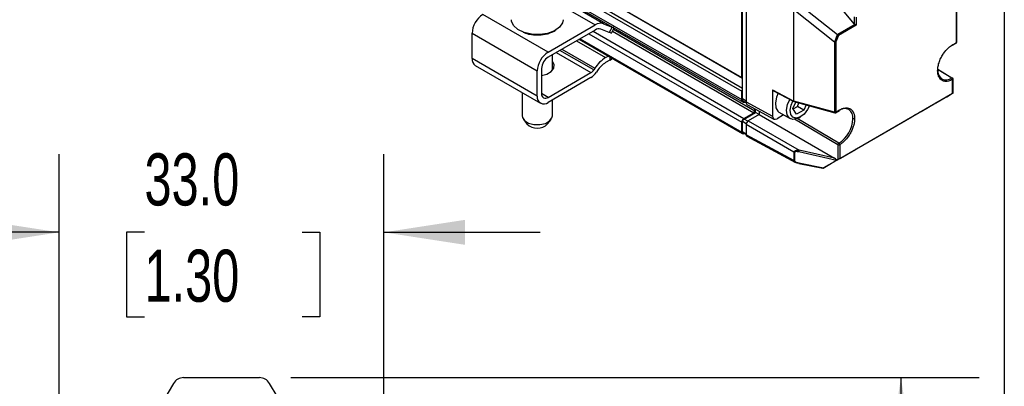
# Model space of a CAD drawing. Header units: millimetres. Extents: x 16 to 683, y 16 to 524.
# Tile 10 of 11: x 583 to 683, y 288 to 325. Entities that reach past the tile are written whole.
import ezdxf

# ---------------------------------------------------------------- set-up
doc = ezdxf.new("R2010")
doc.units = ezdxf.units.MM
doc.header["$LTSCALE"] = 2.5
doc.layers.add('DIMENSIONS', color=140, linetype='Continuous', lineweight=25)
doc.layers.add('TEXT', color=140, linetype='Continuous', lineweight=25)
doc.styles.add('SLDTEXTSTYLE0', font='TXT', dxfattribs={"width": 0.7})
doc.dimstyles.new('SLDDIMSTYLE2', dxfattribs={"dimtxt": 5.39502, "dimasz": 8.255, "dimexe": 0, "dimexo": 0.0625, "dimgap": 1.348755, "dimtad": 0, "dimtih": 1, "dimtoh": 1, "dimrnd": 1e-09, "dimzin": 4, "dimdsep": 46, "dimtxsty": 'SLDTEXTSTYLE0', "dimsah": 1, "dimcen": 0.09, "dimadec": 0, "dimazin": 1, "dimtfac": 1, "dimtmove": 0, "dimatfit": 0, "dimfxl": 0, "dimfrac": 2, "dimtolj": 1, "dimtzin": 12, "dimarcsym": 0})
doc.dimstyles.new('SLDDIMSTYLE3', dxfattribs={"dimtxt": 5.39502, "dimasz": 8.255, "dimexe": 0, "dimexo": 0.0625, "dimgap": 1.348755, "dimtad": 0, "dimtih": 1, "dimtoh": 1, "dimrnd": 1e-09, "dimzin": 4, "dimdsep": 46, "dimtxsty": 'SLDTEXTSTYLE0', "dimsah": 1, "dimcen": 0.09, "dimadec": 0, "dimazin": 1, "dimtfac": 1, "dimtofl": 0, "dimtmove": 0, "dimatfit": 3, "dimfxl": 0, "dimfrac": 2, "dimtolj": 1, "dimtzin": 12, "dimarcsym": 0})

# ---------------------------------------------------------------- blocks, each defined once
blk = doc.blocks.new('_D_8')
at = {"layer": 'DIMENSIONS'}
for p, q in [((610.09, 288.67), (680.06, 288.67)), ((672.12, 288.67), (672.12, 268.58)), ((664.11, 258.8), (662.3, 258.8)), ((662.3, 258.8), (662.3, 250.23)), ((680.14, 258.8), (681.95, 258.8)), ((681.95, 258.8), (681.95, 250.23)), ((662.3, 250.23), (664.11, 250.23)), ((681.95, 250.23), (680.14, 250.23)), ((672.12, 228.72), (672.12, 249.02)), ((636.2, 228.72), (680.06, 228.72))]:
    blk.add_line(p, q, dxfattribs=at)
for points in [[(672.12, 288.67), (670.85, 280.42), (673.39, 280.42)], [(672.12, 228.72), (673.39, 236.98), (670.85, 236.98)]]:
    blk.add_solid(points, dxfattribs=at)
at = {"layer": 'DIMENSIONS', "char_height": 5.292, "attachment_point": 1, "style": 'SLDTEXTSTYLE0'}
for s, insert in [('60.0', (664.11, 266.83)), ('2.36', (664.11, 257.05))]:
    blk.add_mtext(s, dxfattribs=dict(at, insert=insert))
blk = doc.blocks.new('_D_9')
at = {"layer": 'DIMENSIONS'}
for p, q in [((586.56, 265.2), (586.56, 311.36)), ((619.56, 265.2), (619.56, 311.36)), ((586.56, 303.43), (570.68, 303.43)), ((595.23, 303.43), (593.42, 303.43)), ((593.42, 303.43), (593.42, 294.85)), ((611.26, 303.43), (613.07, 303.43)), ((613.07, 303.43), (613.07, 294.85)), ((619.56, 303.43), (635.44, 303.43)), ((593.42, 294.85), (595.23, 294.85)), ((613.07, 294.85), (611.26, 294.85))]:
    blk.add_line(p, q, dxfattribs=at)
for points in [[(586.56, 303.43), (578.3, 304.7), (578.3, 302.16)], [(619.56, 303.43), (627.82, 302.16), (627.82, 304.7)]]:
    blk.add_solid(points, dxfattribs=at)
at = {"layer": 'DIMENSIONS', "char_height": 5.292, "attachment_point": 1, "style": 'SLDTEXTSTYLE0'}
for s, insert in [('33.0', (595.23, 311.45)), ('1.30', (595.23, 301.67))]:
    blk.add_mtext(s, dxfattribs=dict(at, insert=insert))

msp = doc.modelspace()

# ---------------------------------------------------------------- linework, layer by layer
for p, q in [((381.938, 477.318), (655.942, 319.139)), ((382.093, 477.228), (656.008, 319.1)), ((381.938, 475.94), (655.942, 317.761)), ((382.093, 476.208), (656.008, 318.08)), ((677.756, 322.706), (677.756, 329.838)), ((677.793, 322.757), (677.793, 329.908)), ((656.382, 328.91), (656.382, 316.67)), ((637.683, 327.46), (655.942, 316.919)), ((667.396, 324.583), (664.911, 327.548)), ((637.78, 327.192), (656.072, 316.633)), ((641.885, 324.62), (637.78, 326.99)), ((637.78, 326.364), (641.032, 324.487)), ((655.942, 319.139), (655.942, 327.1)), ((656.008, 319.1), (656.008, 327.215)), ((661.509, 326.8), (665.677, 323.516)), ((636.26, 321.732), (629.631, 325.559)), ((661.216, 326.052), (665.362, 322.785)), ((661.216, 316.762), (661.216, 326.052)), ((667.396, 324.583), (667.396, 325.328)), ((667.571, 325.294), (667.571, 324.468)), ((636.26, 321.732), (641.032, 324.487)), ((641.885, 324.62), (642.762, 324.277)), ((642.762, 324.277), (642.478, 323.722)), ((667.449, 324.538), (665.677, 323.516)), ((667.571, 324.468), (665.767, 323.426)), ((628.526, 323.645), (635.155, 319.818)), ((628.526, 321.093), (628.526, 323.645)), ((641.032, 323.976), (636.26, 321.221)), ((640.385, 323.603), (655.942, 314.622)), ((640.827, 323.858), (656.163, 315.005)), ((642.478, 323.722), (641.6, 324.065)), ((642.707, 323.662), (642.978, 324.191)), ((642.809, 323.862), (657.157, 315.579)), ((642.91, 324.059), (657.268, 315.77)), ((665.386, 322.773), (665.677, 323.516)), ((665.767, 323.426), (665.508, 322.767)), ((639.144, 322.886), (642.106, 321.177)), ((639.41, 323.04), (656.007, 313.458)), ((639.501, 323.092), (655.942, 313.601)), ((665.362, 322.785), (665.362, 315.622)), ((665.508, 322.767), (665.508, 315.636)), ((677.352, 322.43), (677.73, 322.649)), ((677.378, 322.488), (677.756, 322.706)), ((636.687, 319.877), (636.687, 321.468)), ((637.077, 321.693), (640.613, 319.651)), ((640.889, 319.922), (637.449, 321.908)), ((637.653, 322.025), (641.002, 320.092)), ((642.106, 321.177), (642.371, 321.33)), ((635.155, 317.266), (628.526, 321.093)), ((628.85, 320.378), (635.479, 316.551)), ((636.816, 320.073), (636.687, 320.268)), ((642.536, 320.915), (642.106, 320.666)), ((642.536, 321.235), (642.536, 320.915)), ((635.155, 317.266), (635.155, 319.818)), ((635.597, 320.073), (635.597, 317.521)), ((636.26, 317.139), (640.613, 319.651)), ((641.002, 320.092), (640.889, 319.922)), ((641.278, 319.853), (641.165, 319.683)), ((675.867, 320.008), (677.293, 319.111)), ((675.919, 319.969), (677.288, 319.109)), ((640.613, 319.141), (636.26, 316.628)), ((656.008, 319.1), (655.942, 319.139)), ((656.008, 317.876), (656.008, 319.1)), ((677.374, 317.552), (677.374, 318.957)), ((677.411, 317.574), (677.411, 319.009)), ((633.624, 317.622), (633.624, 315.244)), ((636.26, 317.139), (635.597, 317.521)), ((655.942, 317.761), (656.008, 317.876)), ((655.942, 316.919), (655.942, 317.761)), ((656.008, 316.982), (656.008, 317.876)), ((659.08, 317.89), (661.216, 316.762)), ((659.08, 317.89), (659.08, 315.219)), ((659.107, 317.832), (661.24, 316.706)), ((665.891, 310.923), (677.374, 317.552)), ((676.773, 317.205), (677.251, 317.481)), ((677.258, 317.485), (677.376, 317.553)), ((636.687, 315.244), (636.687, 316.874)), ((656.382, 316.767), (656.008, 316.982)), ((656.118, 316.739), (656.408, 316.572)), ((656.382, 316.67), (659.08, 315.219)), ((656.517, 316.381), (659.215, 314.93)), ((661.146, 316.009), (661.419, 316.656)), ((665.362, 315.622), (661.216, 316.762)), ((661.246, 316.704), (665.387, 315.566)), ((661.597, 316.205), (661.749, 316.566)), ((662.488, 316.363), (662.26, 315.822)), ((674.16, 315.697), (675.677, 316.572)), ((675.698, 316.585), (675.698, 316.585)), ((675.702, 316.587), (675.763, 316.622)), ((675.702, 316.587), (675.702, 316.587)), ((675.763, 316.622), (675.763, 316.622)), ((675.788, 316.636), (676.628, 317.122)), ((656.163, 315.005), (657.157, 315.579)), ((656.178, 314.937), (657.35, 315.613)), ((657.71, 315.385), (656.605, 314.747)), ((657.268, 315.77), (657.268, 315.977)), ((657.35, 315.613), (657.35, 315.933)), ((657.71, 315.405), (657.35, 315.613)), ((657.71, 315.739), (657.71, 315.385)), ((657.71, 315.385), (665.378, 310.958)), ((660.197, 315.354), (659.522, 314.964)), ((659.709, 315.636), (660.858, 314.973)), ((661.496, 315.424), (661.146, 316.009)), ((661.163, 315.979), (661.597, 316.205)), ((662.26, 315.822), (661.496, 315.424)), ((662.26, 315.822), (661.597, 316.205)), ((665.482, 315.578), (665.861, 315.797)), ((665.508, 315.636), (665.887, 315.854)), ((673.894, 315.543), (673.505, 315.319)), ((633.757, 314.884), (634.1, 314.442)), ((636.211, 314.442), (636.553, 314.884)), ((655.942, 313.601), (655.942, 314.622)), ((656.024, 313.649), (656.024, 314.669)), ((656.396, 314.455), (656.024, 314.669)), ((656.561, 314.717), (656.178, 314.937)), ((661.247, 311.557), (656.384, 314.365)), ((656.384, 314.365), (656.384, 313.344)), ((656.605, 314.747), (661.768, 311.766)), ((665.715, 312.327), (661.29, 314.929)), ((665.804, 312.48), (661.564, 314.978)), ((661.733, 315.06), (661.91, 315.162)), ((667.609, 311.915), (673.239, 315.165)), ((656.384, 313.441), (656.024, 313.649)), ((656.069, 313.548), (656.384, 313.367)), ((656.181, 313.484), (656.163, 313.474)), ((661.247, 310.729), (656.384, 313.344)), ((656.451, 313.199), (661.409, 310.534)), ((665.715, 312.327), (665.715, 310.822)), ((665.891, 312.328), (665.891, 310.923)), ((661.247, 311.557), (661.247, 310.729)), ((661.291, 311.541), (661.291, 310.713)), ((665.568, 310.737), (661.724, 311.598)), ((665.378, 310.958), (661.768, 311.766)), ((665.981, 310.975), (667.498, 311.851)), ((667.519, 311.863), (667.519, 311.863)), ((667.523, 311.865), (667.584, 311.901)), ((667.523, 311.865), (667.523, 311.865)), ((667.584, 311.901), (667.584, 311.901)), ((661.724, 310.475), (664.254, 309.978)), ((661.743, 310.42), (664.188, 309.94)), ((664.22, 309.959), (665.061, 310.444)), ((665.568, 310.737), (664.254, 309.978)), ((665.715, 310.822), (665.327, 310.597)), ((665.593, 310.751), (665.715, 310.822)), ((599.213, 288.672), (606.911, 288.672)), ((598.185, 288.09), (594.562, 282.057)), ((611.562, 282.057), (607.939, 288.09))]:
    msp.add_line(p, q)
at = {"flags": 128}
for points in [[(634.583, 323.544), (633.819, 323.719), (633.186, 324.021), (632.746, 324.421), (632.542, 324.88), (632.53, 325.023)], [(637.78, 325.023), (637.717, 324.692), (637.415, 324.251), (636.891, 323.886), (636.198, 323.632), (635.402, 323.514), (634.583, 323.544)], [(642.929, 324.219), (642.877, 324.235), (642.762, 324.277)], [(642.707, 323.662), (642.705, 323.66), (642.67, 323.659), (642.593, 323.68), (642.478, 323.722)], [(677.378, 322.488), (677.376, 322.469), (677.371, 322.453), (677.363, 322.44), (677.352, 322.431), (677.339, 322.426), (677.325, 322.425), (677.308, 322.428), (677.302, 322.43)], [(635.597, 319.369), (636.127, 319.509), (636.573, 319.767), (636.828, 320.101), (636.858, 320.465), (636.687, 320.778)], [(642.536, 320.915), (642.691, 321.024), (642.769, 321.101)], [(659.648, 317.546), (659.476, 317.149), (659.352, 316.572), (659.394, 316.074), (659.596, 315.721), (659.709, 315.636)], [(656.298, 316.624), (656.298, 316.623), (656.215, 316.605), (656.138, 316.608), (656.072, 316.633), (656.017, 316.678), (655.976, 316.743), (655.951, 316.824), (655.942, 316.919)], [(660.497, 315.845), (660.602, 316.417), (660.821, 316.928)], [(660.85, 315.835), (660.951, 316.357), (661.129, 316.765)], [(662.816, 316.273), (662.622, 315.89), (662.267, 315.439), (661.858, 315.133), (661.456, 315.017), (661.124, 315.11), (660.911, 315.397), (660.85, 315.835)], [(633.624, 315.244), (633.647, 315.092), (633.862, 314.771), (634.275, 314.521), (634.821, 314.382)], [(634.821, 314.382), (635.419, 314.374), (635.976, 314.498), (636.408, 314.736), (636.65, 315.052), (636.687, 315.244)], [(661.733, 315.06), (661.558, 314.973), (661.128, 314.893), (660.778, 315.028), (660.558, 315.36), (660.497, 315.845)], [(665.891, 310.923), (665.872, 310.912), (665.85, 310.9), (665.827, 310.887), (665.803, 310.873), (665.779, 310.859), (665.756, 310.845), (665.734, 310.833), (665.715, 310.822)], [(664.22, 309.959), (664.204, 309.949), (664.193, 309.943), (664.188, 309.94), (664.19, 309.941), (664.198, 309.946), (664.211, 309.954), (664.231, 309.965), (664.254, 309.978)]]:
    msp.add_lwpolyline(points, dxfattribs=at)
for centre, radius, start, end in [((630.925, 323.536), 2.401, 122.60548, 177.39452), ((641.599, 323.659), 1.003, 73.44019, 124.40371), ((641.41, 323.425), 0.668, 73.44019, 124.40371), ((677.668, 322.757), 0.125, 299.99731, 0), ((677.695, 322.7), 0.0618, 305.1063, 6.20588), ((677.731, 322.763), 0.0623, 294.04692, 354.63294), ((637.554, 319.709), 2.401, 122.60548, 177.39452), ((629.292, 321.009), 0.77, 173.70115, 234.98667), ((637.037, 320.008), 1.441, 122.60548, 177.39452), ((643.924, 318.221), 3.47, 121.60274, 147.3774), ((643.47, 318.45), 2.603, 121.60274, 147.3774), ((640.158, 320.39), 0.868, 301.60274, 327.3774), ((639.703, 320.619), 1.735, 301.60274, 327.3774), ((676.904, 319.855), 1.056, 175.13335, 232.10957), ((676.703, 319.871), 0.96, 242.21851, 307.53948), ((677.286, 319.009), 0.125, 0, 57.7452), ((677.349, 319.014), 0.0617, 293.75853, 354.92133), ((677.349, 319.003), 0.0619, 5.36196, 64.61206), ((635.829, 317.157), 0.682, 170.78596, 309.20329), ((636.001, 317.456), 0.409, 170.78596, 309.20329), ((657.028, 315.781), 0.24, 302.60548, 357.39452), ((665.419, 315.81), 0.196, 253.20842, 297.07624), ((665.418, 315.613), 0.0565, 170.28782, 236.1109), ((665.42, 315.687), 0.125, 254.63555, 299.99731), ((665.448, 315.628), 0.0601, 304.16131, 7.15088), ((665.827, 315.847), 0.0601, 304.16131, 7.15088), ((666.399, 315.061), 0.939, 62.33813, 123.03623), ((666.214, 315.07), 1.031, 354.497, 52.96644), ((635.155, 315.516), 1.506, 225.50553, 314.49447), ((656.422, 314.6), 0.48, 122.60548, 177.39452), ((664.114, 315.113), 3.129, 302.68717, 357.38818), ((656.077, 313.58), 0.136, 170.78596, 309.20329), ((665.802, 312.499), 0.193, 243.23378, 297.34352), ((661.322, 311.696), 0.157, 241.60706, 258.72121)]:
    msp.add_arc(centre, radius, start, end)
for centre, major_axis, ratio, start_param, end_param in [((667.483, 324.636), (0.106, -0.093), 0.7014548, 4.4965707, 4.9896685), ((667.483, 324.519), (0.125, -0.072), 0.0000704, 0.7854388, 1.8456836), ((665.678, 323.477), (0.1, -0.086), 0.22087, 0.7083216, 1.7690566), ((665.42, 323.049), (0.024, 0.278), 0.4404864, 2.8602951, 3.0605607), ((665.42, 322.818), (0.125, -0.024), 0.4085629, 4.5136609, 5.5749044), ((659.168, 317.941), (0.063, 0.108), 0.5771178, 2.3561515, 3.1634023), ((677.153, 317.425), (0.108, 0.063), 0.0001017, 5.8406738, 6.0264661), ((677.286, 317.501), (0.125, 0.072), 0.0000704, 5.5151999, 7.0685428), ((656.824, 316.925), (0.313, 0.541), 0.5772057, 2.3562656, 3.159042), ((661.289, 316.822), (0.046, 0.117), 0.4913732, 2.2863898, 3.1951769), ((675.45, 316.441), (0.317, 0.183), 0.0000697, 6.1281419, 7.0552644), ((676.015, 316.767), (0.317, 0.183), 0.0000697, 2.9864981, 3.9136718), ((676.676, 317.149), (0.108, 0.063), 0.0001051, 4.2607572, 5.8241754), ((673.462, 315.294), (0.314, 0.181), 0.000071, 3.9225469, 4.8496947), ((673.937, 315.568), (0.314, 0.181), 0.000071, 0.7809542, 1.7080934), ((656.605, 314.492), (0.156, 0.271), 0.5775574, 0.7854691, 2.3559609), ((659.522, 315.475), (0.313, 0.541), 0.5772057, 2.3562656, 3.926757), ((656.605, 313.471), (0.156, 0.271), 0.5772057, 2.3562656, 3.159042), ((667.271, 311.72), (0.317, 0.183), 0.0000697, 6.1281358, 7.0552644), ((667.836, 312.046), (0.317, 0.183), 0.0000697, 2.9865025, 3.9136718), ((665.284, 310.573), (0.314, 0.181), 0.000071, 3.9225463, 4.8496952), ((665.376, 310.857), (0.216, -0.146), 0.3324215, 0.4074611, 1.785082), ((665.665, 310.793), (0.16, 0.092), 0.0000467, 2.0336627, 2.2194623), ((665.758, 310.847), (0.314, 0.181), 0.000071, 0.7809542, 1.7080924), ((599.214, 287.471), (0.592, -1.045), 0.999196, 2.6269414, 3.6562439), ((606.91, 287.471), (-0.592, -1.045), 0.999196, 2.6269414, 3.6562439)]:
    msp.add_ellipse(centre, major_axis=major_axis, ratio=ratio, start_param=start_param, end_param=end_param)
for points, knots in [([(633.71, 323.769), (633.787, 323.729), (634.041, 323.598), (634.376, 323.547), (634.61, 323.512)], [0, 0, 0, 0, 0.3035469, 1, 1, 1, 1]), ([(634.583, 323.544), (634.583, 323.52), (634.585, 323.499), (634.596, 323.486), (634.603, 323.496), (634.61, 323.512)], [0, 0, 0, 0, 0.5, 0.5, 1, 1, 1, 1]), ([(634.61, 323.512), (634.845, 323.494), (635.376, 323.452), (636.086, 323.559), (636.653, 323.755), (636.976, 323.909), (637.102, 324.023), (637.126, 324.045)], [0, 0, 0, 0, 0.2500649, 0.5663748, 0.7514812, 0.9522573, 1, 1, 1, 1]), ([(676.286, 318.87), (676.265, 318.88), (676.158, 318.929), (676.015, 319.112), (675.88, 319.426), (675.834, 319.835), (675.881, 320.296), (676.014, 320.768), (676.212, 321.213), (676.51, 321.703), (676.906, 322.17), (677.233, 322.39), (677.378, 322.488)], [0, 0, 0, 0, 0.023507, 0.1206875, 0.2236623, 0.3297991, 0.4359359, 0.5389106, 0.6360911, 0.7257015, 0.878869, 1, 1, 1, 1]), ([(677.374, 318.957), (677.23, 318.889), (676.904, 318.735), (676.526, 318.732), (676.342, 318.838), (676.286, 318.87)], [0, 0, 0, 0, 0.3558469, 0.8058079, 1, 1, 1, 1]), ([(677.288, 319.109), (677.293, 319.112), (677.298, 319.115), (677.304, 319.116), (677.309, 319.118), (677.315, 319.12), (677.32, 319.121), (677.331, 319.122), (677.342, 319.12), (677.351, 319.115), (677.359, 319.11), (677.366, 319.102), (677.37, 319.092), (677.374, 319.082), (677.376, 319.071), (677.376, 319.059)], [0, 0, 0, 0, 0.119759, 0.119759, 0.119759, 0.245509, 0.245509, 0.245509, 0.4970091, 0.4970091, 0.4970091, 0.7485092, 0.7485092, 0.7485092, 1.0000093, 1.0000093, 1.0000093, 1.0000093]), ([(677.374, 318.957), (677.374, 318.981), (677.366, 319.014), (677.332, 319.073), (677.309, 319.097), (677.288, 319.109)], [0, 0, 0, 0, 0.5, 0.5, 1, 1, 1, 1]), ([(656.122, 316.745), (656.101, 316.757), (656.052, 316.787), (656.015, 316.876), (656.01, 316.952), (656.008, 316.982)], [0, 0, 0, 0, 0.29929, 0.7194038, 1, 1, 1, 1]), ([(665.887, 315.854), (665.915, 315.87), (665.97, 315.901), (666.052, 315.94), (666.133, 315.974), (666.213, 316.003), (666.293, 316.026), (666.372, 316.044), (666.473, 316.06), (666.593, 316.066), (666.727, 316.053), (666.853, 316.02), (666.929, 315.981), (666.967, 315.961)], [0, 0, 0, 0, 0.0690311, 0.1375766, 0.2058353, 0.2740083, 0.3422979, 0.4109048, 0.4800273, 0.6105625, 0.7398189, 0.8691734, 1, 1, 1, 1]), ([(666.967, 315.961), (666.986, 315.95), (667.022, 315.928), (667.073, 315.889), (667.12, 315.845), (667.165, 315.797), (667.205, 315.745), (667.243, 315.688), (667.277, 315.626), (667.317, 315.542), (667.356, 315.431), (667.39, 315.289), (667.411, 315.137), (667.413, 315.027), (667.415, 314.972)], [0, 0, 0, 0, 0.0655269, 0.1305652, 0.1952843, 0.2598557, 0.3244524, 0.3892471, 0.4544109, 0.520112, 0.64055, 0.7599566, 0.8794132, 1, 1, 1, 1]), ([(656.024, 314.669), (656.024, 314.716), (656.04, 314.772), (656.098, 314.871), (656.138, 314.914), (656.178, 314.937)], [0, 0, 0, 0, 0.5, 0.5, 1, 1, 1, 1]), ([(667.415, 314.972), (667.414, 314.94), (667.413, 314.876), (667.407, 314.778), (667.396, 314.678), (667.38, 314.576), (667.361, 314.473), (667.337, 314.368), (667.282, 314.164), (667.174, 313.859), (666.976, 313.465), (666.734, 313.095), (666.505, 312.827), (666.317, 312.642), (666.177, 312.523), (666.035, 312.416), (665.939, 312.358), (665.891, 312.328)], [0, 0, 0, 0, 0.0345554, 0.0688649, 0.1030275, 0.1371439, 0.1713149, 0.2056409, 0.240221, 0.3700751, 0.5000288, 0.6298829, 0.7598364, 0.8201279, 0.8798929, 0.9396707, 1, 1, 1, 1]), ([(667.415, 314.972), (667.394, 314.96), (667.362, 314.951), (667.294, 314.951), (667.261, 314.959), (667.24, 314.971)], [0, 0, 0, 0, 0.5, 0.5, 1, 1, 1, 1]), ([(656.071, 313.551), (656.062, 313.556), (656.042, 313.568), (656.027, 313.605), (656.025, 313.636), (656.024, 313.649)], [0, 0, 0, 0, 0.2992917, 0.7193963, 1, 1, 1, 1]), ([(665.715, 312.327), (665.716, 312.339), (665.718, 312.353), (665.722, 312.368), (665.727, 312.383), (665.734, 312.399), (665.743, 312.414), (665.751, 312.429), (665.762, 312.443), (665.773, 312.454), (665.778, 312.46), (665.784, 312.465), (665.789, 312.469), (665.794, 312.473), (665.799, 312.477), (665.804, 312.48)], [-0.0000091, -0.0000091, -0.0000091, -0.0000091, 0.2514909, 0.2514909, 0.2514909, 0.5029909, 0.5029909, 0.5029909, 0.7544909, 0.7544909, 0.7544909, 0.8802409, 0.8802409, 0.8802409, 1, 1, 1, 1]), ([(665.804, 312.48), (665.825, 312.467), (665.849, 312.443), (665.882, 312.384), (665.89, 312.352), (665.891, 312.328)], [0, 0, 0, 0, 0.5, 0.5, 1, 1, 1, 1]), ([(661.247, 311.557), (661.248, 311.566), (661.249, 311.585), (661.259, 311.611), (661.275, 311.637), (661.297, 311.662), (661.325, 311.685), (661.36, 311.706), (661.409, 311.729), (661.479, 311.75), (661.564, 311.765), (661.662, 311.772), (661.729, 311.769), (661.768, 311.766)], [0, 0, 0, 0, 0.0503446, 0.1025268, 0.1575483, 0.2162653, 0.2793842, 0.3474743, 0.4209896, 0.5460909, 0.6960639, 0.8233164, 1, 1, 1, 1]), ([(661.724, 311.598), (661.705, 311.601), (661.668, 311.609), (661.614, 311.618), (661.553, 311.624), (661.488, 311.627), (661.422, 311.623), (661.366, 311.613), (661.324, 311.595), (661.296, 311.572), (661.293, 311.551), (661.291, 311.541)], [0, 0, 0, 0, 0.1120599, 0.2226715, 0.3321846, 0.4824637, 0.6195943, 0.7458126, 0.8527649, 0.9310946, 1, 1, 1, 1]), ([(661.768, 311.766), (661.757, 311.749), (661.746, 311.72), (661.73, 311.658), (661.724, 311.624), (661.724, 311.598)], [0, 0, 0, 0, 0.5, 0.5, 1, 1, 1, 1]), ([(661.291, 310.713), (661.289, 310.714), (661.287, 310.714), (661.285, 310.715), (661.283, 310.715), (661.281, 310.716), (661.279, 310.716), (661.275, 310.717), (661.271, 310.719), (661.268, 310.72), (661.264, 310.721), (661.26, 310.723), (661.257, 310.724), (661.253, 310.726), (661.25, 310.727), (661.247, 310.729)], [0, 0, 0, 0, 0.1191784, 0.1191784, 0.1191784, 0.2450102, 0.2450102, 0.2450102, 0.4966737, 0.4966737, 0.4966737, 0.7483373, 0.7483373, 0.7483373, 1.0000008, 1.0000008, 1.0000008, 1.0000008]), ([(661.41, 310.536), (661.389, 310.546), (661.343, 310.571), (661.294, 310.617), (661.263, 310.663), (661.249, 310.698), (661.248, 310.72), (661.247, 310.729)], [0, 0, 0, 0, 0.2417497, 0.5491855, 0.7244439, 0.8872068, 1, 1, 1, 1]), ([(661.291, 310.713), (661.291, 310.708), (661.292, 310.698), (661.298, 310.683), (661.308, 310.667), (661.328, 310.643), (661.364, 310.612), (661.419, 310.578), (661.487, 310.545), (661.562, 310.517), (661.642, 310.493), (661.696, 310.481), (661.724, 310.475)], [0, 0, 0, 0, 0.0333458, 0.0679859, 0.1055327, 0.1472628, 0.2481135, 0.374115, 0.513816, 0.6752559, 0.8336345, 1, 1, 1, 1]), ([(661.768, 310.44), (661.706, 310.447), (661.594, 310.461), (661.472, 310.498), (661.42, 310.53), (661.41, 310.536)], [0, 0, 0, 0, 0.50105995, 0.90342145, 1, 1, 1, 1]), ([(661.724, 310.475), (661.724, 310.448), (661.73, 310.429), (661.746, 310.416), (661.757, 310.423), (661.768, 310.44)], [0, 0, 0, 0, 0.5, 0.5, 1, 1, 1, 1])]:
    msp.add_open_spline(points, degree=3, knots=knots)
at = {"layer": 'TEXT'}
msp.add_line((682.625, 523.875), (682.625, 15.875), dxfattribs=at)

# ---------------------------------------------------------------- dimensions: what is measured, and where the dimension line sits
at = {"layer": 'DIMENSIONS'}
for base, p1, p2, angle, dimstyle, picture, middle in [((586.558, 303.426), (619.564, 262.021), (586.558, 262.021), 0, 'SLDDIMSTYLE2', '_D_9', (603.247, 303.426)), ((672.123, 288.672), (633.028, 228.721), (606.911, 288.672), 90, 'SLDDIMSTYLE3', '_D_8', (672.123, 258.8))]:
    dim = msp.add_linear_dim(base=base, p1=p1, p2=p2, angle=angle, dimstyle=dimstyle, dxfattribs=at)
    dim.commit()
    dim.dimension.update_dxf_attribs({"geometry": picture, "text_midpoint": middle, "dimtype": 160})

doc.saveas('drawing.dxf')
